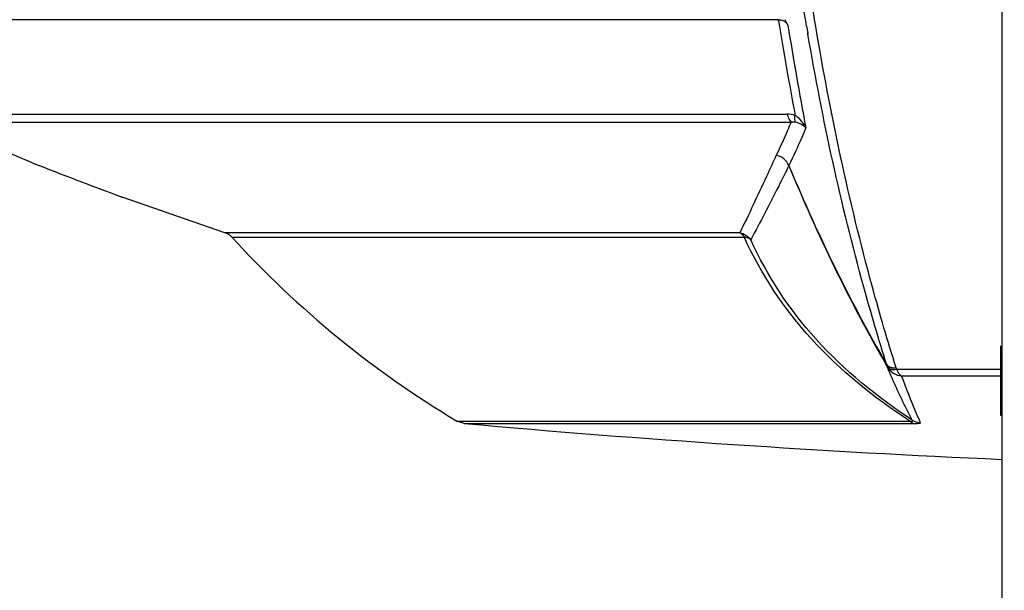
# Model space of a CAD drawing. Header units: millimetres. Extents: x 0 to 420, y 0 to 297.
# Tile 118 of 150: x 295 to 317, y 184 to 198. Entities that reach past the tile are written whole.
import ezdxf

# ---------------------------------------------------------------- set-up
doc = ezdxf.new("R2010")
doc.units = ezdxf.units.MM
doc.header["$LTSCALE"] = 23.1
doc.header["$PDMODE"] = 3
doc.header["$PDSIZE"] = 0.3125
doc.linetypes.add('DASHED', pattern=[0.2, 0.1, -0.1])
doc.layers.get('0').update_dxf_attribs({"linetype": 'CONTINUOUS'})
doc.layers.get('Defpoints').update_dxf_attribs({"linetype": 'CONTINUOUS'})
for name, color, linetype in [('02___PRT_ALL_AXES', 7, 'CONTINUOUS'), ('AXES', 7, 'CONTINUOUS'), ('DIM_PILOTEES', 7, 'CONTINUOUS')]:
    doc.layers.add(name, color=color, linetype=linetype)
doc.styles.get("Standard").update_dxf_attribs({"font": 'txt', "width": 0.7})
doc.styles.add('TEXTSTYLE_4', font='txt')
doc.dimstyles.new('DIMSTYLE_2', dxfattribs={"dimtxt": 2.5, "dimasz": 3.5, "dimexe": 2, "dimexo": 0, "dimtad": 1, "dimdec": 0, "dimlfac": 5, "dimdsep": 46, "dimtxsty": 'Standard', "dimblk": '_FILLED', "dimblk1": '_FILLED', "dimblk2": '_FILLED', "dimcen": 0, "dimazin": 2, "dimtp": 0.8, "dimtm": 0.8, "dimtfac": 1, "dimtdec": 0, "dimtofl": 0, "dimtmove": 0, "dimatfit": 3, "dimldrblk": '_FILLED', "dimfxl": 0, "dimtolj": 1, "dimarcsym": 0})
doc.dimstyles.new('DIMSTYLE_7', dxfattribs={"dimtxt": 2.5, "dimasz": 3.5, "dimexe": 2, "dimexo": 0, "dimtad": 1, "dimdec": 0, "dimlfac": 5, "dimdsep": 46, "dimtxsty": 'Standard', "dimblk": '_FILLED', "dimblk1": '_FILLED', "dimblk2": '_FILLED', "dimcen": 0, "dimazin": 2, "dimtp": 0.8, "dimtm": 0.8, "dimtfac": 1, "dimtdec": 0, "dimtofl": 0, "dimtmove": 0, "dimatfit": 1, "dimldrblk": '_FILLED', "dimfxl": 0, "dimtolj": 1, "dimarcsym": 0})
doc.dimstyles.new('DIMSTYLE_8', dxfattribs={"dimtxt": 2.5, "dimasz": 3.5, "dimexe": 2, "dimexo": 0, "dimgap": 2.5, "dimtad": 1, "dimdec": 0, "dimlfac": 5, "dimdsep": 46, "dimtxsty": 'Standard', "dimblk": '_FILLED', "dimblk1": '_FILLED', "dimblk2": '_FILLED', "dimcen": 0, "dimazin": 2, "dimtp": 0.5, "dimtm": 0.5, "dimtfac": 1, "dimtdec": 0, "dimtofl": 0, "dimtmove": 0, "dimatfit": 3, "dimldrblk": '_FILLED', "dimfxl": 0, "dimtolj": 1, "dimarcsym": 0})

# ---------------------------------------------------------------- blocks, each defined once
blk = doc.blocks.new('_FILLED')
at = {"color": 0, "linetype": 'ByBlock'}
blk.add_solid([(0, 0), (-1, 0.1429), (-1, -0.1429)], dxfattribs=at)
blk = doc.blocks.new('*D12')
at = {"layer": 'DIM_PILOTEES', "color": 2, "linetype": 'Continuous'}
for p, q in [((307.099, 235.153), (248.811, 235.153)), ((250.811, 235.153), (250.811, 180.693)), ((250.811, 126.233), (250.811, 180.693)), ((309.388, 126.233), (248.811, 126.233))]:
    blk.add_line(p, q, dxfattribs=at)
at = {"layer": 'DIM_PILOTEES', "color": 2, "linetype": 'Continuous', "xscale": 3.5, "yscale": 3.5, "zscale": 3.5}
for p, rotation in [((250.811, 235.153), 90), ((250.811, 126.233), 270)]:
    blk.add_blockref('_FILLED', p, dxfattribs=dict(at, rotation=rotation))
at = {"layer": 'DIM_PILOTEES', "color": 2, "linetype": 'Continuous', "insert": (247.686, 180.693), "char_height": 2.5, "width": 8.30357, "attachment_point": 2, "rotation": 90, "line_spacing_factor": 0.9}
blk.add_mtext('{\\ftxt;\\W0.0001;\\H0.0001;\\~}{\\ftxt;\\W2.2142857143;\\H2.5; }{\\ftxt;\\W0.0001;\\H0.0001;\\~}', dxfattribs=at)
blk = doc.blocks.new('*D14')
at = {"layer": 'DIM_PILOTEES', "color": 2, "linetype": 'Continuous'}
blk.add_line((362.949, 245.895), (387.249, 270.866), dxfattribs=at)
at = {"layer": 'DIM_PILOTEES', "color": 2, "linetype": 'Continuous', "xscale": 3.5, "yscale": 3.5, "zscale": 3.5, "rotation": 225.7798479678}
blk.add_blockref('_FILLED', (362.949, 245.895), dxfattribs=at)
at = {"layer": 'DIM_PILOTEES', "color": 2, "linetype": 'Continuous', "insert": (378.575, 266.434), "char_height": 2.5, "width": 13.83929, "attachment_point": 1, "rotation": 45.7798, "line_spacing_factor": 0.9, "style": 'TEXTSTYLE_4'}
blk.add_mtext('{\\ftxt;\\W0.0001;\\H0.0001;\\~}{\\ftxt;\\W1.3333333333;\\H2.5; }{\\ftxt;\\W0.0001;\\H0.0001;\\~}{\\ftxt;\\W0.0001;\\H0.0001;\\~}{\\ftxt;\\W2.3571428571;\\H2.5; }{\\ftxt;\\W0.0001;\\H0.0001;\\~}', dxfattribs=at)
blk = doc.blocks.new('*D15')
at = {"layer": 'Defpoints', "color": 0, "linetype": 'Continuous'}
for p in [(285.661, 263.402), (329.335, 211.353), (273.695, 179.23), (384.974, 179.23)]:
    blk.add_point(p, dxfattribs=at)
at = {"layer": 'DIM_PILOTEES', "color": 0, "linetype": 'Continuous', "lineweight": -2}
for p, q in [((273.695, 179.23), (268.761, 176.381)), ((384.974, 179.23), (389.908, 176.381))]:
    blk.add_line(p, q, dxfattribs=at)
blk.add_arc((329.335, 211.353), 67.945, 332.95177, 207.04823, dxfattribs=at)
at = {"layer": 'DIM_PILOTEES', "color": 0, "linetype": 'Continuous', "lineweight": -2, "xscale": 3.5, "yscale": 3.5, "zscale": 3.5}
for p, rotation in [((270.493, 177.381), 298.5241126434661), ((388.176, 177.381), 241.4758873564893)]:
    blk.add_blockref('_FILLED', p, dxfattribs=dict(at, rotation=rotation))
at = {"layer": 'DIM_PILOTEES', "color": 0, "linetype": 'Continuous', "insert": (334.336, 284.962), "char_height": 2.5, "width": 26.96429, "attachment_point": 2, "rotation": 356.1129, "line_spacing_factor": 0.9}
blk.add_mtext('\\A1;{\\ftxt;\\W0.0001;\\H0.0001;\\~}{\\ftxt;\\W2.8095238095;\\H2.5; }{\\ftxt;\\W0.0001;\\H0.0001;\\~}{\\ftxt;\\W0.0001;\\H0.0001;\\~}{\\ftxt;\\W2.3571428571;\\H2.5; }{\\ftxt;\\W0.0001;\\H0.0001;\\~}{\\ftxt;\\W0.0001;\\H0.0001;\\~}{\\ftxt;\\W0.6666666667;\\H2.5; }{\\ftxt;\\W0.0001;\\H0.0001;\\~}{\\ftxt;\\W0.0001;\\H0.0001;\\~}{\\ftxt;\\W1.3571428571;\\H2.5; }{\\ftxt;\\W0.0001;\\H0.0001;\\~}', dxfattribs=at)
blk = doc.blocks.new('*D16')
at = {"layer": 'DIM_PILOTEES', "color": 2, "linetype": 'Continuous'}
for p, q in [((324.085, 211.353), (253.811, 211.353)), ((255.811, 211.353), (255.811, 168.793)), ((255.811, 126.233), (255.811, 168.793)), ((309.388, 126.233), (253.811, 126.233))]:
    blk.add_line(p, q, dxfattribs=at)
at = {"layer": 'DIM_PILOTEES', "color": 2, "linetype": 'Continuous', "xscale": 3.5, "yscale": 3.5, "zscale": 3.5}
for p, rotation in [((255.811, 211.353), 90), ((255.811, 126.233), 270)]:
    blk.add_blockref('_FILLED', p, dxfattribs=dict(at, rotation=rotation))
at = {"layer": 'DIM_PILOTEES', "color": 2, "linetype": 'Continuous', "insert": (252.686, 168.793), "char_height": 2.5, "width": 8.83929, "attachment_point": 2, "rotation": 90, "line_spacing_factor": 0.9}
blk.add_mtext('{\\ftxt;\\W0.0001;\\H0.0001;\\~}{\\ftxt;\\W2.3571428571;\\H2.5; }{\\ftxt;\\W0.0001;\\H0.0001;\\~}', dxfattribs=at)

msp = doc.modelspace()

# ---------------------------------------------------------------- linework, layer by layer
at = {"color": 7, "linetype": 'Continuous'}
for p, q in [((317.3345, 144.7533), (317.3345, 218.743)), ((312.154, 197.5138), (291.807, 197.5138)), ((312.1579, 197.4896), (312.154, 197.5138)), ((312.1579, 197.4895), (312.154, 197.5138)), ((312.3722, 197.3901), (312.3059, 197.5138)), ((312.8362, 197.177), (312.8301, 197.2131)), ((312.8381, 197.1788), (312.8319, 197.2148)), ((292.4273, 195.3236), (312.359, 195.3236)), ((294.8754, 194.1983), (292.6207, 195.1433)), ((292.6207, 195.1433), (312.447, 195.1433)), ((294.8872, 194.1938), (294.8754, 194.1983)), ((294.8873, 194.1938), (294.8754, 194.1983)), ((296.9586, 193.4021), (296.9364, 193.4105)), ((296.9586, 193.4021), (296.9366, 193.4104)), ((296.937, 193.4103), (296.9525, 193.4044)), ((296.9525, 193.4044), (296.9586, 193.4021)), ((299.3363, 192.58), (296.9586, 193.4021)), ((311.2622, 192.58), (299.3363, 192.58)), ((311.3655, 192.4692), (299.5077, 192.4692)), ((314.8953, 189.4182), (317.2945, 189.4182)), ((315.006, 189.2639), (317.2945, 189.2639)), ((304.8803, 188.1608), (304.7107, 188.2159)), ((304.7107, 188.2159), (315.1952, 188.2159)), ((304.8803, 188.1608), (315.2926, 188.1608))]:
    msp.add_line(p, q, dxfattribs=at)
at = {"color": 7, "linetype": 'DASHED'}
msp.add_arc((329.3345, 211.3533), 48.1984, 330, 210, dxfattribs=at)
at = {"color": 7, "linetype": 'Continuous'}
for centre, radius, start, end in [((396.3074, 210.9795), 85.224, 189.107561, 190.604924), ((312.1617, 197.2774), 0.2387, 28.16841, 39.00153), ((397.3845, 211.0126), 86.0968, 189.10376, 190.712036), ((378.9161, 208.4855), 67.0406, 189.546507, 189.679875), ((380.3238, 414.6257), 236.41, 248.814275, 249.346132), ((299.2121, 192.1998), 0.4, 42.34301, 71.90692), ((316.5264, 207.9784), 23.0253, 222.34301, 239.1255), ((322.9553, 194.0873), 9.4803, 208.99696, 209.20288), ((323.0226, 193.9561), 9.3084, 208.97202, 209.17737)]:
    msp.add_arc(centre, radius, start, end, dxfattribs=at)
for points, knots in [([(312.804, 197.3669), (312.6966, 198.0057), (312.2956, 200.6217), (312.0401, 203.2594), (311.9213, 205.2544)], [0, 0, 0, 0, 0.2447793, 1, 1, 1, 1]), ([(313.0104, 197.4024), (312.9063, 198.0285), (312.5174, 200.5916), (312.2669, 203.1753), (312.1484, 205.1293)], [0, 0, 0, 0, 0.2448376, 1, 1, 1, 1]), ([(314.8791, 189.4473), (314.6838, 190.0669), (313.9184, 192.6829), (313.3506, 195.355), (313.0104, 197.4024)], [0, 0, 0, 0, 0.2383975, 1, 1, 1, 1]), ([(314.6631, 189.5154), (314.4736, 190.1135), (313.7307, 192.6334), (313.1735, 195.2065), (312.8362, 197.177)], [0, 0, 0, 0, 0.2388808, 1, 1, 1, 1]), ([(312.447, 195.1433), (312.4193, 195.0769), (312.3098, 194.8194), (312.1941, 194.5644), (312.1039, 194.377)], [0, 0, 0, 0, 0.2568726, 1, 1, 1, 1]), ([(312.358, 195.3236), (312.3626, 195.3044), (312.3814, 195.2401), (312.4124, 195.1762), (312.447, 195.1433)], [0, 0, 0, 0, 0.2921946, 1, 1, 1, 1]), ([(312.5427, 195.1439), (312.5399, 195.1533), (312.5304, 195.2033), (312.5341, 195.2547), (312.5391, 195.2952)], [0, 0, 0, 0, 0.1948112, 1, 1, 1, 1]), ([(312.788, 195.0095), (312.7564, 194.9335), (312.6319, 194.6394), (312.4995, 194.3486), (312.3958, 194.1354)], [0, 0, 0, 0, 0.2577978, 1, 1, 1, 1]), ([(312.6515, 195.1091), (312.6658, 195.1027), (312.7163, 195.0774), (312.7622, 195.0414), (312.788, 195.0095)], [0, 0, 0, 0, 0.2758947, 1, 1, 1, 1]), ([(312.1039, 194.377), (312.0283, 194.2112), (311.7521, 193.6102), (311.4706, 193.0116), (311.2622, 192.58)], [0, 0, 0, 0, 0.2754688, 1, 1, 1, 1]), ([(312.3955, 194.1347), (312.3173, 193.9755), (312.0306, 193.3991), (311.7335, 192.8278), (311.5106, 192.418)], [0, 0, 0, 0, 0.2755023, 1, 1, 1, 1]), ([(312.3958, 194.1354), (312.5601, 193.7379), (313.2405, 192.1624), (314.0214, 190.6299), (314.6631, 189.5154)], [0, 0, 0, 0, 0.2506131, 1, 1, 1, 1]), ([(311.2622, 192.58), (311.2724, 192.5745), (311.3148, 192.546), (311.3466, 192.5037), (311.3655, 192.4692)], [0, 0, 0, 0, 0.2266942, 1, 1, 1, 1]), ([(315.1952, 188.2159), (314.3677, 188.7591), (312.8406, 189.9754), (311.7539, 191.615), (311.3655, 192.4692)], [0, 0, 0, 0, 0.5133574, 1, 1, 1, 1]), ([(311.5106, 192.418), (311.5017, 192.4254), (311.4583, 192.4543), (311.4055, 192.4662), (311.3655, 192.4692)], [0, 0, 0, 0, 0.2246323, 1, 1, 1, 1]), ([(315.2503, 188.237), (314.4415, 188.7734), (312.9499, 189.9713), (311.8897, 191.5807), (311.5106, 192.418)], [0, 0, 0, 0, 0.5136135, 1, 1, 1, 1]), ([(314.6634, 189.4916), (314.662, 189.4949), (314.6586, 189.5038), (314.6637, 189.5125), (314.6669, 189.5168)], [0, 0, 0, 0, 0.3982571, 1, 1, 1, 1]), ([(314.6631, 189.5154), (314.6746, 189.504), (314.7377, 189.4588), (314.8187, 189.4473), (314.8791, 189.4473)], [0, 0, 0, 0, 0.2108259, 1, 1, 1, 1]), ([(314.8791, 189.4473), (314.8549, 189.4429), (314.7833, 189.4324), (314.6903, 189.4488), (314.6634, 189.4916)], [0, 0, 0, 0, 0.3276415, 1, 1, 1, 1]), ([(315.2503, 188.237), (315.2085, 188.3188), (315.0042, 188.7202), (314.8132, 189.1289), (314.68, 189.4618)], [0, 0, 0, 0, 0.2038849, 1, 1, 1, 1]), ([(314.68, 189.4618), (314.6877, 189.4496), (314.7473, 189.3973), (314.835, 189.4063), (314.8953, 189.4182)], [0, 0, 0, 0, 0.1904215, 1, 1, 1, 1]), ([(314.8953, 189.4182), (314.9015, 189.3984), (314.9236, 189.3399), (314.9644, 189.2767), (315.006, 189.2639)], [0, 0, 0, 0, 0.3216291, 1, 1, 1, 1]), ([(315.4424, 188.1771), (315.409, 188.2529), (315.254, 188.6113), (315.1122, 188.9753), (315.006, 189.2639)], [0, 0, 0, 0, 0.2121743, 1, 1, 1, 1]), ([(315.1952, 188.2159), (315.2097, 188.2136), (315.2273, 188.212), (315.2726, 188.209), (315.257, 188.2318), (315.2503, 188.237)], [0, 0, 0, 0, 0.4713946, 0.7275376, 1, 1, 1, 1]), ([(315.2926, 188.1608), (315.332, 188.1608), (315.3587, 188.1631), (315.4469, 188.1668), (315.4424, 188.1771)], [0, 0, 0, 0, 0.7770036, 1, 1, 1, 1])]:
    msp.add_open_spline(points, degree=3, knots=knots, dxfattribs=at)
for points in [[(312.154, 197.5138), (312.1837, 197.5138), (312.2139, 197.5095), (312.2421, 197.5)], [(312.2421, 197.5), (312.2824, 197.4865), (312.3204, 197.4607), (312.3472, 197.4276)], [(312.5391, 195.2952), (312.4814, 195.3143), (312.4198, 195.3236), (312.359, 195.3236)], [(312.447, 195.1433), (312.4783, 195.1493), (312.5115, 195.1505), (312.5427, 195.1439)], [(312.6491, 195.2105), (312.616, 195.2428), (312.5789, 195.2716), (312.5391, 195.2952)], [(312.5427, 195.1439), (312.58, 195.136), (312.6167, 195.1245), (312.6515, 195.1091)], [(312.788, 195.0095), (312.7551, 195.084), (312.7073, 195.1536), (312.6491, 195.2105)], [(312.3955, 194.1347), (312.347, 194.2513), (312.2271, 194.3489), (312.1039, 194.377)], [(312.3955, 194.1347), (313.0489, 192.541), (313.8036, 190.9841), (314.6634, 189.4916)], [(311.2622, 192.58), (311.3589, 192.5594), (311.453, 192.4983), (311.5106, 192.418)], [(314.68, 189.4618), (314.7435, 189.3517), (314.879, 189.2699), (315.006, 189.2639)], [(315.1952, 188.2159), (315.221, 188.189), (315.2557, 188.1665), (315.2926, 188.1608)], [(315.2503, 188.237), (315.3073, 188.2016), (315.3754, 188.1804), (315.4424, 188.1771)]]:
    msp.add_open_spline(points, degree=3, dxfattribs=at)
at = {"layer": '02___PRT_ALL_AXES', "color": 7, "linetype": 'Continuous'}
msp.add_arc((329.3345, 461.0125), 273.9454, 264.878559, 267.489274, dxfattribs=at)
at = {"layer": 'AXES', "color": 7, "linetype": 'Continuous'}
for p, q in [((317.2945, 189.9533), (317.2945, 188.3533)), ((317.2945, 189.9533), (317.3345, 189.9533)), ((317.2945, 188.3533), (317.3345, 188.3533))]:
    msp.add_line(p, q, dxfattribs=at)

# ---------------------------------------------------------------- dimensions: what is measured, and where the dimension line sits
at = {"layer": 'DIM_PILOTEES', "color": 2, "linetype": 'Continuous'}
dim = msp.add_angular_dim_3p(base=(285.6605, 263.402), center=(329.3345, 211.3533), p1=(384.9739, 179.2299), p2=(273.6952, 179.2299), text='{\\ftxt;\\W0.0001;\\H0.0001;\\~}{\\ftxt;\\W2.8095238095;\\H2.5; }{\\ftxt;\\W0.0001;\\H0.0001;\\~}{\\ftxt;\\W0.0001;\\H0.0001;\\~}{\\ftxt;\\W2.3571428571;\\H2.5; }{\\ftxt;\\W0.0001;\\H0.0001;\\~}{\\ftxt;\\W0.0001;\\H0.0001;\\~}{\\ftxt;\\W0.6666666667;\\H2.5; }{\\ftxt;\\W0.0001;\\H0.0001;\\~}{\\ftxt;\\W0.0001;\\H0.0001;\\~}{\\ftxt;\\W1.3571428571;\\H2.5; }{\\ftxt;\\W0.0001;\\H0.0001;\\~}', dimstyle='DIMSTYLE_8', dxfattribs=at)
dim.commit()
dim.dimension.update_dxf_attribs({"geometry": '*D15', "text_midpoint": (333.9405, 279.1417), "dimtype": 165})
dim = msp.add_diameter_dim_2p(p1=(362.9489, 245.8954), p2=(295.7202, 176.8112), text='{\\ftxt;\\W0.0001;\\H0.0001;\\~}{\\ftxt;\\W1.3333333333;\\H2.5; }{\\ftxt;\\W0.0001;\\H0.0001;\\~}{\\ftxt;\\W0.0001;\\H0.0001;\\~}{\\ftxt;\\W2.3571428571;\\H2.5; }{\\ftxt;\\W0.0001;\\H0.0001;\\~}', dimstyle='DIMSTYLE_7', override={"dimpost": '<>'}, dxfattribs=at)
dim.commit()
dim.dimension.update_dxf_attribs({"geometry": '*D14', "text_midpoint": (383.1393, 266.643), "dimtype": 163})
for base, p2, text, picture, middle in [((250.8115, 235.1533), (307.0994, 235.1533), '{\\ftxt;\\W0.0001;\\H0.0001;\\~}{\\ftxt;\\W2.2142857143;\\H2.5; }{\\ftxt;\\W0.0001;\\H0.0001;\\~}', '*D12', (250.8115, 180.3362)), ((255.8115, 211.3533), (324.0845, 211.3533), '{\\ftxt;\\W0.0001;\\H0.0001;\\~}{\\ftxt;\\W2.3571428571;\\H2.5; }{\\ftxt;\\W0.0001;\\H0.0001;\\~}', '*D16', (255.8115, 168.4362))]:
    dim = msp.add_linear_dim(base=base, p1=(309.3884, 126.2333), p2=p2, angle=90, text=text, dimstyle='DIMSTYLE_2', dxfattribs=at)
    dim.commit()
    dim.dimension.update_dxf_attribs({"geometry": picture, "text_midpoint": middle, "dimtype": 160})

doc.saveas('drawing.dxf')
